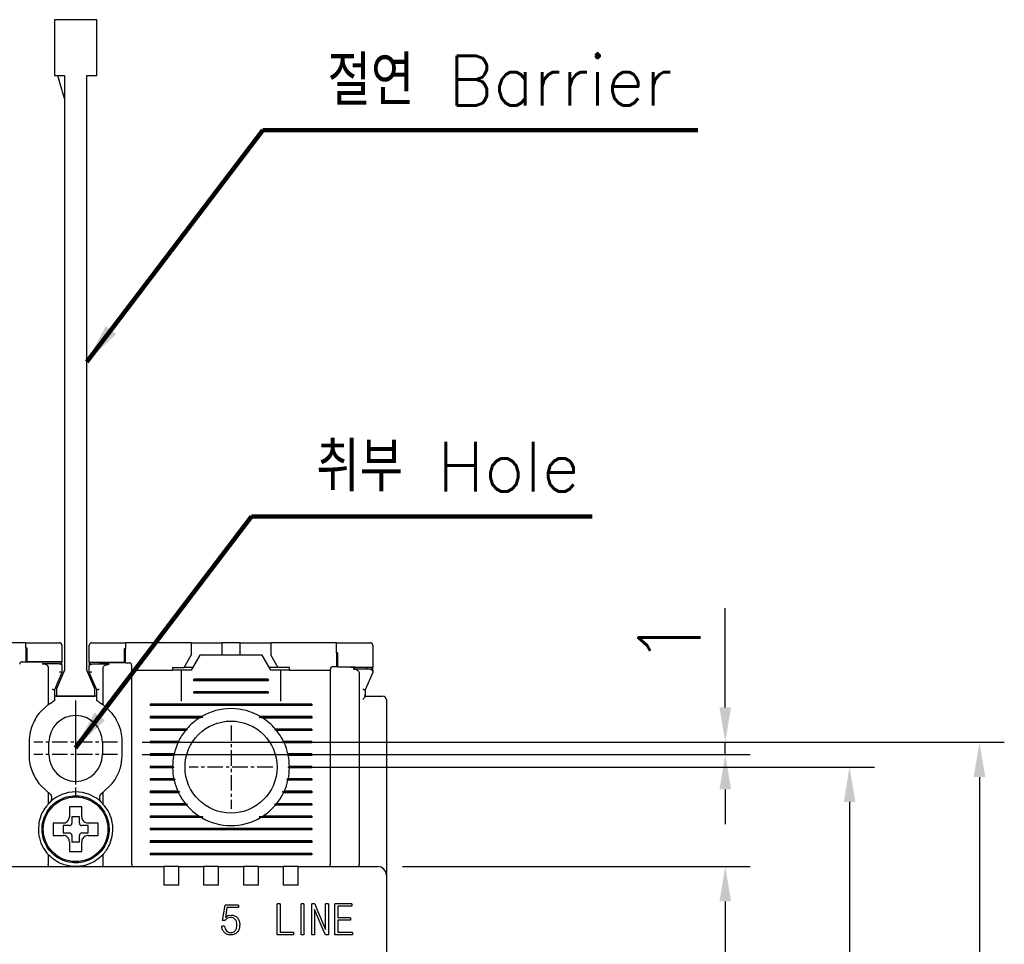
# Model space of a CAD drawing. Extents: x -26 to 1050, y -162 to 594.
# Tile 18 of 22: x 446 to 525, y 416 to 490. Entities that reach past the tile are written whole.
import ezdxf

# ---------------------------------------------------------------- set-up
doc = ezdxf.new("R2010")
doc.units = 0
doc.header["$MEASUREMENT"] = 0
doc.linetypes.add('CENTER', pattern=[2, 1.25, -0.25, 0.25, -0.25])
doc.layers.get('0').update_dxf_attribs({"linetype": 'CONTINUOUS'})
for name, color, linetype in [('cen', 1, 'CENTER'), ('di', 3, 'CONTINUOUS'), ('DIM', 3, 'CONTINUOUS')]:
    doc.layers.add(name, color=color, linetype=linetype)
doc.styles.add('KIM', font='ROMANS.shx', dxfattribs={"height": 5, "bigfont": 'GSG1.shx'})
doc.styles.get("Standard").update_dxf_attribs({"font": 'romans.shx', "height": 2, "bigfont": 'hgs.shx'})
doc.dimstyles.get("Standard").update_dxf_attribs({"dimscale": 0, "dimtxt": 2, "dimasz": 2, "dimexe": 0.5, "dimexo": 0.5, "dimgap": 1, "dimtad": 1, "dimdsep": 46, "dimtxsty": 'Standard', "dimcen": 0, "dimclrd": 3, "dimclre": 3, "dimclrt": 3, "dimadec": 0, "dimazin": 2, "dimtp": 0.1, "dimtm": 0.1, "dimtfac": 1, "dimtmove": 0, "dimatfit": 3, "dimfxl": 0, "dimtolj": 1, "dimarcsym": 0})
doc.dimstyles.new('STANDARD$0', dxfattribs={"dimtxt": 5, "dimasz": 5, "dimexe": 1, "dimexo": 2, "dimgap": 2, "dimtad": 1, "dimdec": 4, "dimzin": 12, "dimdsep": 46, "dimtxsty": 'KIM', "dimcen": -1, "dimdle": 0.1, "dimadec": 0, "dimazin": 0, "dimtfac": 1, "dimtdec": 4, "dimtmove": 0, "dimatfit": 3, "dimfxl": 0, "dimtolj": 1, "dimtzin": 0, "dimarcsym": 0})

# ---------------------------------------------------------------- blocks, each defined once
blk = doc.blocks.new('*D74')
at = {"layer": 'di'}
for p, q in [((467.931, 430.284), (514.417, 430.284)), ((512.417, 427.484), (512.417, 353.084)), ((467.931, 350.284), (514.417, 350.284))]:
    blk.add_line(p, q, dxfattribs=at)
for points in [[(511.951, 427.484), (512.884, 427.484), (512.417, 430.284)], [(511.951, 353.084), (512.884, 353.084), (512.417, 350.284)]]:
    blk.add_solid(points, dxfattribs=at)
at = {"layer": 'di', "insert": (509.417, 390.284), "char_height": 2, "attachment_point": 5, "rotation": 90}
blk.add_mtext('\\A1;80', dxfattribs=at)
blk = doc.blocks.new('*D75')
at = {"layer": 'di'}
for p, q in [((476.455, 422.284), (504.417, 422.284)), ((502.417, 419.484), (502.417, 361.084)), ((476.455, 358.284), (504.417, 358.284))]:
    blk.add_line(p, q, dxfattribs=at)
for points in [[(501.951, 419.484), (502.884, 419.484), (502.417, 422.284)], [(501.951, 361.084), (502.884, 361.084), (502.417, 358.284)]]:
    blk.add_solid(points, dxfattribs=at)
at = {"layer": 'di', "insert": (499.417, 390.284), "char_height": 2, "attachment_point": 5, "rotation": 90}
blk.add_mtext('\\A1;64', dxfattribs=at)
blk = doc.blocks.new('*D89')
at = {"layer": 'di'}
for p, q in [((455.51, 432.284), (524.866, 432.284)), ((522.866, 429.484), (522.866, 351.084)), ((455.431, 348.284), (524.866, 348.284))]:
    blk.add_line(p, q, dxfattribs=at)
for points in [[(522.399, 429.484), (523.333, 429.484), (522.866, 432.284)], [(522.399, 351.084), (523.333, 351.084), (522.866, 348.284)]]:
    blk.add_solid(points, dxfattribs=at)
at = {"layer": 'di', "insert": (519.866, 390.284), "char_height": 2, "attachment_point": 5, "rotation": 90}
blk.add_mtext('\\A1;84', dxfattribs=at)
blk = doc.blocks.new('12323')
for p, q in [((3740.699, 1408.125), (3738.499, 1408.125)), ((3738.499, 1408.125), (3738.499, 1404.725)), ((3742.999, 1408.125), (3738.499, 1408.125)), ((3742.999, 1407.325), (3742.999, 1408.125)), ((3792.299, 1407.975), (3790.799, 1407.325)), ((3792.899, 1407.975), (3792.299, 1407.975)), ((3792.899, 1404.875), (3792.899, 1407.975)), ((3790.799, 1407.325), (3742.999, 1407.325)), ((3742.999, 1405.525), (3790.799, 1405.525)), ((3742.999, 1405.525), (3790.799, 1405.525)), ((3742.999, 1404.725), (3742.999, 1405.525)), ((3744.846, 1405.525), (3743.655, 1405.176)), ((3790.799, 1405.525), (3792.299, 1404.875)), ((3738.499, 1404.725), (3740.699, 1404.725)), ((3738.499, 1404.725), (3742.999, 1404.725)), ((3743.655, 1405.176), (3742.999, 1404.984)), ((3792.299, 1404.875), (3792.899, 1404.875))]:
    blk.add_line(p, q)
blk = doc.blocks.new('*D94')
at = {"layer": 'DIM'}
for p, q in [((502.417, 435.084), (502.417, 443.075)), ((455.51, 432.284), (504.417, 432.284)), ((502.417, 431.284), (502.417, 432.284)), ((455.51, 431.284), (504.417, 431.284)), ((502.417, 428.484), (502.417, 425.684))]:
    blk.add_line(p, q, dxfattribs=at)
for points in [[(501.951, 435.084), (502.884, 435.084), (502.417, 432.284)], [(501.951, 428.484), (502.884, 428.484), (502.417, 431.284)]]:
    blk.add_solid(points, dxfattribs=at)
at = {"layer": 'DIM', "insert": (497.917, 440.479), "char_height": 5, "attachment_point": 5, "rotation": 90, "style": 'KIM'}
blk.add_mtext('\\A1;1', dxfattribs=at)

msp = doc.modelspace()

# ---------------------------------------------------------------- linework, layer by layer
for p, q in [((446.155, 440.284), (440.855, 440.284)), ((446.155, 439.857), (446.155, 440.284)), ((446.155, 439.857), (446.155, 438.757)), ((446.255, 438.756), (446.255, 439.856)), ((449.055, 440.084), (449.055, 438.735)), ((451.255, 438.714), (451.255, 440.084)), ((454.055, 439.783), (454.055, 438.683)), ((454.155, 440.284), (454.155, 439.781)), ((459.455, 440.284), (454.155, 440.284)), ((454.155, 438.681), (454.155, 439.781)), ((459.455, 440.284), (459.455, 439.284)), ((459.455, 440.284), (461.405, 440.284)), ((461.405, 440.284), (461.905, 440.284)), ((461.905, 440.284), (461.905, 439.284)), ((463.405, 440.284), (461.905, 440.284)), ((463.405, 439.284), (463.405, 440.284)), ((463.405, 440.284), (463.905, 440.284)), ((463.905, 440.284), (465.855, 440.284)), ((465.855, 440.284), (465.855, 439.284)), ((471.155, 440.284), (465.855, 440.284)), ((471.155, 439.46), (471.155, 440.284)), ((474.055, 440.084), (474.055, 438.284)), ((458.878, 438.284), (459.455, 439.284)), ((460.155, 439.284), (459.462, 438.084)), ((465.155, 439.284), (460.155, 439.284)), ((465.848, 438.084), (465.155, 439.284)), ((465.855, 439.284), (466.432, 438.284)), ((471.155, 439.46), (471.155, 438.361)), ((471.255, 438.358), (471.255, 439.458)), ((449.055, 438.735), (446.255, 438.756)), ((447.955, 438.272), (447.955, 435.321)), ((448.856, 438.588), (448.855, 438.588)), ((449.055, 438.587), (449.055, 438.735)), ((449.055, 438.456), (449.055, 437.885)), ((451.255, 438.714), (451.255, 438.563)), ((454.055, 438.683), (451.255, 438.714)), ((451.255, 437.885), (451.255, 438.432)), ((451.457, 438.564), (451.455, 438.564)), ((452.355, 438.226), (452.355, 435.321)), ((454.655, 438.084), (457.955, 438.084)), ((457.955, 438.284), (457.955, 438.084)), ((457.955, 438.284), (458.878, 438.284)), ((458.655, 438.084), (457.955, 438.084)), ((458.655, 438.084), (458.655, 435.584)), ((459.462, 438.084), (458.655, 438.084)), ((459.578, 438.284), (458.878, 438.284)), ((466.432, 438.284), (465.732, 438.284)), ((466.655, 438.084), (465.848, 438.084)), ((467.355, 438.284), (466.432, 438.284)), ((467.355, 438.084), (466.655, 438.084)), ((466.655, 435.584), (466.655, 438.084)), ((467.355, 438.084), (467.355, 438.284)), ((467.355, 438.084), (470.655, 438.084)), ((474.055, 438.284), (471.255, 438.358)), ((474.055, 438.14), (474.055, 438.284)), ((449.055, 437.884), (448.455, 436.484)), ((449.055, 437.885), (449.055, 437.884)), ((451.255, 437.884), (451.255, 437.885)), ((451.855, 436.484), (451.255, 437.884)), ((454.655, 437.596), (454.655, 422.484)), ((459.655, 437.226), (459.655, 437.342)), ((465.655, 437.342), (459.655, 437.342)), ((465.655, 437.284), (459.655, 437.284)), ((465.655, 437.342), (465.655, 437.226)), ((470.655, 422.484), (470.655, 437.285)), ((472.955, 437.846), (472.955, 422.47)), ((474.055, 437.884), (473.455, 436.484)), ((448.455, 436.485), (448.455, 435.627)), ((448.455, 436.484), (448.455, 436.485)), ((451.855, 435.627), (451.855, 436.485)), ((451.855, 436.485), (451.855, 436.484)), ((465.655, 437.226), (459.655, 437.226)), ((473.455, 436.485), (473.455, 436.117)), ((473.455, 436.484), (473.455, 436.485)), ((451.855, 435.984), (448.455, 435.984)), ((459.655, 436.226), (459.655, 436.342)), ((465.655, 436.342), (459.655, 436.342)), ((465.655, 436.284), (459.655, 436.284)), ((465.655, 436.226), (459.655, 436.226)), ((465.655, 436.342), (465.655, 436.226)), ((473.455, 435.97), (473.454, 435.97)), ((473.455, 436.117), (473.455, 435.97)), ((473.455, 435.984), (474.455, 435.984)), ((475.155, 435.684), (475.155, 422.412)), ((447.955, 435.321), (447.205, 434.599)), ((447.955, 435.321), (448.255, 435.517)), ((452.055, 435.517), (452.355, 435.321)), ((453.105, 434.599), (452.355, 435.321)), ((456.155, 435.342), (456.155, 435.226)), ((469.155, 435.342), (456.155, 435.342)), ((469.155, 435.284), (456.155, 435.284)), ((469.155, 435.226), (456.155, 435.226)), ((469.155, 435.342), (469.155, 435.226)), ((453.355, 434.239), (453.105, 434.599)), ((460.283, 434.342), (456.155, 434.342)), ((456.155, 434.342), (456.155, 434.226)), ((460.383, 434.284), (456.155, 434.284)), ((460.096, 434.226), (456.155, 434.226)), ((460.383, 434.284), (460.096, 434.226)), ((460.283, 434.342), (460.383, 434.284)), ((464.926, 434.284), (465.027, 434.342)), ((469.155, 434.284), (464.926, 434.284)), ((465.214, 434.226), (464.926, 434.284)), ((469.155, 434.342), (465.027, 434.342)), ((469.155, 434.226), (465.214, 434.226)), ((469.155, 434.342), (469.155, 434.226)), ((459.086, 433.342), (456.155, 433.342)), ((456.155, 433.342), (456.155, 433.226)), ((459.168, 433.284), (456.155, 433.284)), ((469.155, 433.284), (466.142, 433.284)), ((469.155, 433.342), (466.224, 433.342)), ((469.155, 433.342), (469.155, 433.226)), ((458.99, 433.226), (456.155, 433.226)), ((460.255, 433.084), (460.256, 433.101)), ((465.054, 433.101), (465.055, 433.084)), ((469.155, 433.226), (466.32, 433.226)), ((446.405, 432.284), (446.405, 431.284)), ((448.005, 431.284), (448.005, 432.284)), ((452.305, 432.284), (452.305, 431.284)), ((453.905, 431.284), (453.905, 432.284)), ((458.429, 432.342), (456.155, 432.342)), ((456.155, 432.342), (456.155, 432.226)), ((458.512, 432.284), (456.155, 432.284)), ((458.375, 432.226), (456.155, 432.226)), ((469.155, 432.284), (466.797, 432.284)), ((469.155, 432.342), (466.88, 432.342)), ((469.155, 432.226), (466.935, 432.226)), ((469.155, 432.342), (469.155, 432.226)), ((458.075, 431.342), (456.155, 431.342)), ((456.155, 431.342), (456.155, 431.226)), ((458.165, 431.284), (456.155, 431.284)), ((458.05, 431.226), (456.155, 431.226)), ((458.165, 431.284), (458.05, 431.226)), ((458.075, 431.342), (458.165, 431.284)), ((467.145, 431.284), (467.234, 431.342)), ((467.259, 431.226), (467.145, 431.284)), ((469.155, 431.284), (467.145, 431.284)), ((469.155, 431.342), (467.234, 431.342)), ((469.155, 431.226), (467.259, 431.226)), ((469.155, 431.342), (469.155, 431.226)), ((457.955, 430.342), (456.155, 430.342)), ((456.155, 430.342), (456.155, 430.226)), ((458.055, 430.284), (456.155, 430.284)), ((457.955, 430.226), (456.155, 430.226)), ((457.955, 430.342), (458.055, 430.284)), ((458.055, 430.284), (457.955, 430.226)), ((467.255, 430.284), (467.355, 430.342)), ((467.355, 430.226), (467.255, 430.284)), ((469.155, 430.284), (467.255, 430.284)), ((469.155, 430.342), (467.355, 430.342)), ((469.155, 430.226), (467.355, 430.226)), ((469.155, 430.342), (469.155, 430.226)), ((446.955, 429.329), (447.205, 428.969)), ((458.05, 429.342), (456.155, 429.342)), ((456.155, 429.342), (456.155, 429.226)), ((458.05, 429.342), (458.165, 429.284)), ((467.145, 429.284), (467.259, 429.342)), ((469.155, 429.342), (467.259, 429.342)), ((469.155, 429.342), (469.155, 429.226)), ((447.205, 428.969), (447.955, 428.247)), ((452.355, 428.247), (453.105, 428.969)), ((458.165, 429.284), (456.155, 429.284)), ((458.075, 429.226), (456.155, 429.226)), ((458.165, 429.284), (458.075, 429.226)), ((469.155, 429.284), (467.145, 429.284)), ((467.234, 429.226), (467.145, 429.284)), ((469.155, 429.226), (467.234, 429.226)), ((447.955, 428.247), (447.955, 427.324)), ((448.008, 428.21), (447.955, 428.247)), ((452.355, 428.247), (452.302, 428.21)), ((452.355, 428.247), (452.355, 427.324)), ((458.375, 428.342), (456.155, 428.342)), ((456.155, 428.342), (456.155, 428.226)), ((458.512, 428.284), (456.155, 428.284)), ((458.429, 428.226), (456.155, 428.226)), ((469.155, 428.284), (466.797, 428.284)), ((469.155, 428.226), (466.88, 428.226)), ((469.155, 428.342), (466.935, 428.342)), ((469.155, 428.342), (469.155, 428.226)), ((447.955, 427.324), (448.069, 427.44)), ((452.241, 427.44), (452.355, 427.324)), ((458.99, 427.342), (456.155, 427.342)), ((456.155, 427.342), (456.155, 427.226)), ((459.168, 427.284), (456.155, 427.284)), ((459.086, 427.226), (456.155, 427.226)), ((460.255, 427.468), (460.255, 427.484)), ((465.055, 427.484), (465.055, 427.468)), ((469.155, 427.284), (466.142, 427.284)), ((469.155, 427.226), (466.224, 427.226)), ((469.155, 427.342), (466.32, 427.342)), ((469.155, 427.342), (469.155, 427.226)), ((450.455, 426.284), (449.855, 426.284)), ((449.855, 426.284), (449.855, 425.784)), ((450.455, 425.784), (450.455, 426.284)), ((460.096, 426.342), (456.155, 426.342)), ((456.155, 426.342), (456.155, 426.226)), ((460.383, 426.284), (456.155, 426.284)), ((460.283, 426.226), (456.155, 426.226)), ((460.096, 426.342), (460.383, 426.284)), ((460.383, 426.284), (460.283, 426.226)), ((464.926, 426.284), (465.214, 426.342)), ((465.027, 426.226), (464.926, 426.284)), ((469.155, 426.284), (464.926, 426.284)), ((469.155, 426.226), (465.027, 426.226)), ((469.155, 426.342), (465.214, 426.342)), ((469.155, 426.342), (469.155, 426.226)), ((448.585, 425.784), (448.355, 425.784)), ((449.655, 425.584), (449.155, 425.584)), ((449.155, 425.584), (449.155, 424.984)), ((451.155, 425.584), (450.655, 425.584)), ((451.155, 424.984), (451.155, 425.584)), ((449.155, 424.984), (449.655, 424.984)), ((449.855, 424.784), (449.855, 424.284)), ((450.455, 424.284), (450.455, 424.784)), ((450.655, 424.984), (451.155, 424.984)), ((452.755, 425.318), (452.855, 425.318)), ((452.855, 425.25), (452.755, 425.25)), ((452.855, 425.318), (452.855, 425.25)), ((456.155, 425.342), (456.155, 425.226)), ((469.155, 425.342), (456.155, 425.342)), ((469.155, 425.284), (456.155, 425.284)), ((469.155, 425.226), (456.155, 425.226)), ((469.155, 425.342), (469.155, 425.226)), ((449.855, 424.284), (450.455, 424.284)), ((456.155, 424.342), (456.155, 424.226)), ((469.155, 424.342), (456.155, 424.342)), ((469.155, 424.284), (456.155, 424.284)), ((469.155, 424.226), (456.155, 424.226)), ((469.155, 424.342), (469.155, 424.226)), ((447.955, 423.244), (447.955, 422.47)), ((449.655, 423.714), (449.655, 423.484)), ((452.355, 423.244), (452.355, 422.47)), ((456.155, 423.342), (456.155, 423.226)), ((469.155, 423.342), (456.155, 423.342)), ((469.155, 423.284), (456.155, 423.284)), ((469.155, 423.226), (456.155, 423.226)), ((469.155, 423.342), (469.155, 423.226)), ((443.055, 422.284), (457.255, 422.284)), ((447.955, 422.47), (447.955, 422.468)), ((452.355, 422.468), (452.355, 422.47)), ((457.255, 422.284), (457.255, 421.592)), ((458.455, 422.284), (457.255, 422.284)), ((458.455, 422.284), (460.455, 422.284)), ((458.455, 421.592), (458.455, 422.284)), ((460.455, 422.284), (460.455, 421.592)), ((461.655, 422.284), (460.455, 422.284)), ((461.655, 422.284), (463.655, 422.284)), ((461.655, 421.592), (461.655, 422.284)), ((463.655, 422.284), (463.655, 421.592)), ((464.855, 422.284), (463.655, 422.284)), ((464.855, 422.284), (466.855, 422.284)), ((464.855, 421.592), (464.855, 422.284)), ((466.855, 422.284), (466.855, 421.592)), ((468.055, 422.284), (466.855, 422.284)), ((468.055, 422.284), (474.455, 422.284)), ((468.055, 421.592), (468.055, 422.284)), ((472.955, 422.47), (472.955, 422.468)), ((475.155, 422.412), (475.155, 421.584)), ((457.255, 421.592), (457.255, 420.784)), ((458.455, 420.784), (458.455, 421.592)), ((460.455, 421.592), (460.455, 420.784)), ((461.655, 420.784), (461.655, 421.592)), ((463.655, 421.592), (463.655, 420.784)), ((464.855, 420.784), (464.855, 421.592)), ((466.855, 421.592), (466.855, 420.784)), ((468.055, 420.784), (468.055, 421.592)), ((475.155, 421.584), (475.155, 358.984)), ((458.455, 420.784), (457.255, 420.784)), ((461.655, 420.784), (460.455, 420.784)), ((464.855, 420.784), (463.655, 420.784)), ((468.055, 420.784), (466.855, 420.784)), ((461.979, 417.954), (462.172, 419.188)), ((463.248, 419.188), (462.172, 419.188)), ((463.248, 419.188), (463.248, 418.996)), ((466.379, 416.784), (466.379, 419.284)), ((466.604, 419.284), (466.379, 419.284)), ((466.604, 419.284), (466.604, 416.976)), ((468.292, 416.784), (468.292, 419.284)), ((468.516, 419.284), (468.292, 419.284)), ((468.516, 419.284), (468.516, 416.784)), ((469.147, 416.784), (469.147, 419.284)), ((469.392, 419.284), (469.147, 419.284)), ((469.392, 419.284), (469.564, 418.867)), ((470.269, 417.233), (470.269, 419.284)), ((470.493, 419.284), (470.269, 419.284)), ((470.493, 419.284), (470.493, 416.784)), ((472.379, 419.284), (471.015, 419.284)), ((471.015, 416.784), (471.015, 419.284)), ((472.379, 419.092), (471.24, 419.092)), ((471.24, 419.092), (471.24, 418.162)), ((472.379, 419.284), (472.379, 419.092)), ((462.332, 418.996), (462.217, 418.228)), ((462.217, 418.228), (462.416, 418.346)), ((463.248, 418.996), (462.332, 418.996)), ((462.416, 418.346), (462.656, 418.387)), ((470.077, 417.202), (469.372, 418.835)), ((469.372, 418.835), (469.372, 416.784)), ((469.564, 418.867), (470.269, 417.233)), ((462.14, 417.483), (461.915, 417.483)), ((462.172, 417.954), (461.979, 417.954)), ((462.621, 418.194), (462.367, 418.134)), ((472.257, 418.162), (471.24, 418.162)), ((472.257, 417.97), (471.24, 417.97)), ((471.24, 417.97), (471.24, 416.976)), ((472.257, 418.162), (472.257, 417.97)), ((467.695, 416.784), (466.379, 416.784)), ((467.695, 416.976), (466.604, 416.976)), ((467.695, 416.976), (467.695, 416.784)), ((468.516, 416.784), (468.292, 416.784)), ((469.372, 416.784), (469.147, 416.784)), ((470.265, 416.784), (470.077, 417.202)), ((470.493, 416.784), (470.265, 416.784)), ((472.422, 416.784), (471.015, 416.784)), ((472.422, 416.976), (471.24, 416.976)), ((472.422, 416.976), (472.422, 416.784))]:
    msp.add_line(p, q)
at = {"flags": 128}
for points in [[(446.255, 439.856), (446.242, 439.856), (446.23, 439.856), (446.217, 439.856), (446.205, 439.856), (446.192, 439.857), (446.18, 439.857), (446.167, 439.857), (446.155, 439.857)], [(454.155, 439.781), (454.142, 439.781), (454.13, 439.782), (454.117, 439.782), (454.105, 439.782), (454.092, 439.782), (454.08, 439.782), (454.067, 439.782), (454.055, 439.783)], [(471.255, 439.458), (471.242, 439.458), (471.23, 439.458), (471.217, 439.459), (471.205, 439.459), (471.192, 439.459), (471.18, 439.46), (471.167, 439.46), (471.155, 439.46)], [(459.086, 433.342), (459.128, 433.312), (459.168, 433.284)], [(466.142, 433.284), (466.182, 433.312), (466.224, 433.342)], [(458.429, 432.342), (458.495, 432.296), (458.512, 432.284)], [(466.88, 428.226), (466.815, 428.272), (466.797, 428.284)], [(459.168, 427.284), (459.128, 427.256), (459.086, 427.226)], [(466.224, 427.226), (466.182, 427.256), (466.142, 427.284)]]:
    msp.add_lwpolyline(points, dxfattribs=at)
for centre, radius in [((462.655, 430.284), 3.7), ((450.155, 425.284), 2.6)]:
    msp.add_circle(centre, radius)
for centre, radius, start, end in [((445.855, 438.559), 0.2, 89.64542, 180), ((448.855, 438.537), 0.2, 360, 89.51569), ((451.455, 438.512), 0.2, 89.40325, 180), ((454.455, 438.478), 0.2, 0, 89.27352), ((470.855, 438.168), 0.2, 88.56422, 180), ((473.855, 438.089), 0.2, 0, 88.43445), ((474.855, 435.684), 0.3, 0, 90), ((462.655, 430.284), 4.7, 59.69459, 120.30541), ((450.155, 432.284), 2.15, 0, 180), ((462.655, 430.284), 4.7, 122.98851, 139.41451), ((462.655, 430.284), 4.7, 40.58549, 57.01149), ((462.655, 430.284), 4.7, 141.24336, 154.03539), ((462.655, 430.284), 4.7, 25.96461, 38.75664), ((462.655, 430.284), 4.7, 155.59098, 166.99418), ((462.655, 430.284), 4.7, 13.00582, 24.40902), ((450.155, 431.284), 2.15, 180, 0), ((462.655, 430.284), 4.7, 168.43486, 179.29616), ((462.655, 430.284), 4.7, 0.70384, 11.56514), ((462.655, 430.284), 4.7, 180.70384, 191.56514), ((462.655, 430.284), 4.7, 348.43486, 359.29616), ((462.655, 430.284), 4.7, 193.00582, 204.40902), ((462.655, 430.284), 4.7, 335.59098, 346.99418), ((450.155, 425.284), 3, 45.95137, 134.04863), ((462.655, 430.284), 4.7, 205.96461, 218.75664), ((462.655, 430.284), 4.7, 321.24336, 334.03539), ((462.655, 430.284), 4.7, 220.58549, 237.01149), ((462.655, 430.284), 4.7, 302.98851, 319.41451), ((462.655, 430.284), 4.7, 239.69459, 300.30541), ((449.655, 425.784), 0.2, 270, 0), ((450.655, 425.784), 0.2, 180, 270), ((449.655, 424.784), 0.2, 0, 90), ((450.655, 424.784), 0.2, 90, 180), ((454.855, 422.484), 0.2, 180, 270), ((470.455, 422.484), 0.2, 270, 0), ((474.455, 421.584), 0.7, 0, 90)]:
    msp.add_arc(centre, radius, start, end)
for points, knots in [([(446.155, 440.284), (446.882, 440.284), (447.782, 440.284), (448.682, 440.284), (448.855, 440.284)], [0, 0, 0, 0, 0.808021, 1, 1, 1, 1]), ([(449.055, 440.084), (449.048, 440.131), (449.039, 440.187), (448.974, 440.247), (448.938, 440.268), (448.898, 440.28), (448.871, 440.284), (448.857, 440.284), (448.855, 440.284)], [0, 0, 0, 0, 0.586421, 0.714837, 0.843964, 0.916288, 0.989304, 1, 1, 1, 1]), ([(451.455, 440.284), (451.444, 440.283), (451.419, 440.282), (451.378, 440.27), (451.327, 440.242), (451.269, 440.179), (451.26, 440.122), (451.255, 440.084)], [0, 0, 0, 0, 0.062689, 0.141438, 0.269748, 0.524734, 1, 1, 1, 1]), ([(451.455, 440.284), (452.116, 440.284), (453.016, 440.284), (453.916, 440.284), (454.155, 440.284)], [0, 0, 0, 0, 0.734224, 1, 1, 1, 1]), ([(471.155, 440.284), (471.872, 440.284), (472.772, 440.284), (473.672, 440.284), (473.855, 440.284)], [0, 0, 0, 0, 0.796383, 1, 1, 1, 1]), ([(474.055, 440.084), (474.048, 440.13), (474.04, 440.186), (473.975, 440.246), (473.94, 440.267), (473.901, 440.28), (473.874, 440.284), (473.858, 440.284), (473.855, 440.284)], [0, 0, 0, 0, 0.58431, 0.710576, 0.837529, 0.909445, 0.982025, 1, 1, 1, 1]), ([(445.856, 438.759), (446.028, 438.758), (447.028, 438.751), (448.029, 438.743), (448.857, 438.737)], [0, 0, 0, 0, 0.172174, 1, 1, 1, 1]), ([(448.855, 438.588), (448.555, 438.591), (448.091, 438.595), (447.627, 438.598), (447.464, 438.599)], [0, 0, 0, 0, 0.646884, 1, 1, 1, 1]), ([(447.464, 438.599), (447.549, 438.592), (447.679, 438.581), (447.828, 438.504), (447.908, 438.427), (447.949, 438.347), (447.953, 438.295), (447.955, 438.272)], [0, 0, 0, 0, 0.389032, 0.594969, 0.761033, 0.893918, 1, 1, 1, 1]), ([(448.856, 438.588), (448.877, 438.587), (448.918, 438.584), (448.973, 438.566), (449.018, 438.538), (449.048, 438.501), (449.055, 438.472), (449.055, 438.457), (449.055, 438.456)], [0, 0, 0, 0, 0.184812, 0.369329, 0.561684, 0.774222, 0.990891, 1, 1, 1, 1]), ([(451.255, 438.432), (451.255, 438.432), (451.255, 438.448), (451.263, 438.477), (451.293, 438.514), (451.338, 438.542), (451.393, 438.56), (451.434, 438.562), (451.455, 438.564)], [0, 0, 0, 0, 0.009072, 0.230311, 0.441413, 0.632595, 0.816154, 1, 1, 1, 1]), ([(451.457, 438.712), (452.284, 438.703), (453.285, 438.692), (454.285, 438.68), (454.457, 438.678)], [0, 0, 0, 0, 0.827381, 1, 1, 1, 1]), ([(452.854, 438.548), (452.688, 438.55), (452.222, 438.555), (451.756, 438.56), (451.457, 438.564)], [0, 0, 0, 0, 0.357126, 1, 1, 1, 1]), ([(452.355, 438.226), (452.359, 438.258), (452.366, 438.323), (452.428, 438.411), (452.536, 438.491), (452.686, 438.541), (452.801, 438.546), (452.854, 438.548)], [0, 0, 0, 0, 0.146941, 0.293551, 0.479409, 0.75724, 1, 1, 1, 1]), ([(454.655, 438.478), (454.655, 438.476), (454.655, 438.472), (454.655, 438.399), (454.655, 438.204), (454.655, 437.927), (454.655, 437.706), (454.655, 437.596)], [0, 0, 0, 0, 0.070956, 0.303199, 0.535461, 0.76773, 1, 1, 1, 1]), ([(470.655, 437.285), (470.655, 437.32), (470.655, 437.464), (470.655, 437.709), (470.655, 437.962), (470.655, 438.135), (470.655, 438.157), (470.655, 438.168)], [0, 0, 0, 0, 0.0717038, 0.3038527, 0.5359293, 0.7679639, 1, 1, 1, 1]), ([(470.86, 438.368), (471.032, 438.364), (472.032, 438.339), (473.032, 438.312), (473.86, 438.289)], [0, 0, 0, 0, 0.171722, 1, 1, 1, 1]), ([(472.471, 438.177), (472.556, 438.168), (472.686, 438.155), (472.834, 438.074), (472.911, 437.996), (472.95, 437.917), (472.953, 437.867), (472.955, 437.846)], [0, 0, 0, 0, 0.392749, 0.600225, 0.767411, 0.901701, 1, 1, 1, 1]), ([(473.859, 438.14), (473.558, 438.148), (473.095, 438.161), (472.633, 438.173), (472.471, 438.177)], [0, 0, 0, 0, 0.6516242, 1, 1, 1, 1]), ([(473.929, 438.123), (473.912, 438.13), (473.889, 438.139), (473.865, 438.14), (473.859, 438.14)], [0, 0, 0, 0, 0.777413, 1, 1, 1, 1]), ([(473.929, 438.123), (473.941, 438.116), (473.972, 438.1), (474.015, 438.063), (474.048, 438.014), (474.053, 437.976), (474.055, 437.958)], [0, 0, 0, 0, 0.167985, 0.443984, 0.72178, 1, 1, 1, 1]), ([(474.055, 438.089), (474.055, 438.08), (474.055, 438.065), (474.055, 437.985), (474.055, 437.958)], [0, 0, 0, 0, 0.648733, 1, 1, 1, 1]), ([(448.855, 437.949), (448.856, 437.949), (448.872, 437.945), (448.911, 437.937), (448.966, 437.923), (449.015, 437.908), (449.048, 437.894), (449.053, 437.888), (449.055, 437.885)], [0, 0, 0, 0, 0.014306, 0.155256, 0.3703964, 0.5814904, 0.7907125, 1, 1, 1, 1]), ([(451.255, 437.885), (451.257, 437.888), (451.261, 437.894), (451.295, 437.908), (451.344, 437.923), (451.399, 437.937), (451.437, 437.945), (451.453, 437.949), (451.455, 437.949)], [0, 0, 0, 0, 0.209288, 0.41851, 0.629604, 0.844744, 0.985694, 1, 1, 1, 1]), ([(474.055, 437.958), (474.055, 437.945), (474.055, 437.919), (474.055, 437.893), (474.055, 437.885), (474.055, 437.884), (474.055, 437.884)], [0, 0, 0, 0, 0.356715, 0.717462, 0.93168, 1, 1, 1, 1]), ([(448.255, 436.548), (448.256, 436.548), (448.272, 436.545), (448.311, 436.536), (448.366, 436.522), (448.415, 436.507), (448.448, 436.494), (448.453, 436.488), (448.455, 436.485)], [0, 0, 0, 0, 0.014303, 0.155266, 0.370407, 0.581498, 0.790716, 1, 1, 1, 1]), ([(451.855, 436.485), (451.857, 436.488), (451.861, 436.494), (451.895, 436.507), (451.944, 436.522), (451.999, 436.536), (452.037, 436.545), (452.053, 436.548), (452.055, 436.548)], [0, 0, 0, 0, 0.2092835, 0.4185016, 0.6295928, 0.8447335, 0.9856967, 1, 1, 1, 1]), ([(473.255, 436.548), (473.256, 436.548), (473.272, 436.545), (473.311, 436.536), (473.366, 436.522), (473.415, 436.507), (473.448, 436.494), (473.453, 436.488), (473.455, 436.485)], [0, 0, 0, 0, 0.014303, 0.155266, 0.370407, 0.581498, 0.790716, 1, 1, 1, 1]), ([(473.255, 435.718), (473.256, 435.719), (473.287, 435.757), (473.344, 435.825), (473.409, 435.903), (473.444, 435.949), (473.451, 435.965), (473.454, 435.97)], [0, 0, 0, 0, 0.008619, 0.366636, 0.667244, 0.8834, 1, 1, 1, 1]), ([(473.454, 435.97), (473.454, 436.018), (473.455, 436.068), (473.455, 436.116), (473.455, 436.117)], [0, 0, 0, 0, 0.973007, 1, 1, 1, 1]), ([(474.455, 435.984), (474.5, 435.984), (474.589, 435.984), (474.709, 435.984), (474.799, 435.984), (474.848, 435.984), (474.853, 435.984), (474.855, 435.984)], [0, 0, 0, 0, 0.212955, 0.425889, 0.639443, 0.854314, 1, 1, 1, 1]), ([(448.455, 435.627), (448.453, 435.626), (448.449, 435.623), (448.418, 435.608), (448.372, 435.584), (448.315, 435.552), (448.274, 435.528), (448.255, 435.517)], [0, 0, 0, 0, 0.188954, 0.377385, 0.579407, 0.805366, 1, 1, 1, 1]), ([(452.055, 435.517), (452.025, 435.534), (451.97, 435.566), (451.904, 435.601), (451.862, 435.623), (451.857, 435.625), (451.855, 435.627)], [0, 0, 0, 0, 0.297961, 0.559955, 0.798942, 1, 1, 1, 1]), ([(446.955, 434.239), (446.773, 433.877), (446.461, 433.258), (446.421, 432.57), (446.405, 432.284)], [0, 0, 0, 0, 0.585065, 1, 1, 1, 1]), ([(447.205, 434.599), (447.13, 434.498), (447.044, 434.383), (446.965, 434.255), (446.955, 434.239)], [0, 0, 0, 0, 0.873396, 1, 1, 1, 1]), ([(453.905, 432.284), (453.905, 432.291), (453.904, 432.507), (453.864, 432.938), (453.697, 433.599), (453.475, 434.014), (453.355, 434.239)], [0, 0, 0, 0, 0.010804, 0.31547, 0.628954, 1, 1, 1, 1]), ([(459.168, 433.284), (459.15, 433.278), (459.09, 433.259), (459.031, 433.24), (458.99, 433.226)], [0, 0, 0, 0, 0.296332, 1, 1, 1, 1]), ([(466.32, 433.226), (466.278, 433.24), (466.219, 433.259), (466.16, 433.278), (466.142, 433.284)], [0, 0, 0, 0, 0.7036676, 1, 1, 1, 1]), ([(458.512, 432.284), (458.509, 432.283), (458.463, 432.263), (458.417, 432.244), (458.375, 432.226)], [0, 0, 0, 0, 0.076336, 1, 1, 1, 1]), ([(466.797, 432.284), (466.803, 432.288), (466.831, 432.307), (466.858, 432.326), (466.88, 432.342)], [0, 0, 0, 0, 0.205241, 1, 1, 1, 1]), ([(466.935, 432.226), (466.893, 432.244), (466.847, 432.263), (466.801, 432.283), (466.797, 432.284)], [0, 0, 0, 0, 0.923664, 1, 1, 1, 1]), ([(446.405, 431.284), (446.409, 431.145), (446.421, 430.796), (446.536, 430.242), (446.727, 429.727), (446.894, 429.435), (446.955, 429.329)], [0, 0, 0, 0, 0.203769, 0.508656, 0.822416, 1, 1, 1, 1]), ([(453.355, 429.329), (453.508, 429.622), (453.828, 430.235), (453.878, 430.924), (453.905, 431.284)], [0, 0, 0, 0, 0.477673, 1, 1, 1, 1]), ([(453.105, 428.969), (453.173, 429.06), (453.261, 429.177), (453.338, 429.302), (453.355, 429.329)], [0, 0, 0, 0, 0.784311, 1, 1, 1, 1]), ([(452.855, 425.318), (452.834, 425.552), (452.793, 426.024), (452.501, 426.679), (452.062, 427.239), (451.491, 427.667), (450.829, 427.931), (450.12, 428.015), (449.415, 427.913), (448.759, 427.632), (448.2, 427.191), (447.772, 426.62), (447.508, 425.958), (447.424, 425.25), (447.526, 424.544), (447.807, 423.889), (448.248, 423.329), (448.819, 422.902), (449.481, 422.637), (450.189, 422.553), (450.895, 422.655), (451.55, 422.936), (452.111, 423.378), (452.535, 423.948), (452.81, 424.611), (452.84, 425.084), (452.855, 425.318)], [0, 0, 0, 0, 0.041425, 0.083575, 0.125, 0.166425, 0.208575, 0.25, 0.291425, 0.333575, 0.375, 0.416425, 0.458575, 0.5, 0.541425, 0.583575, 0.625, 0.666425, 0.708575, 0.75, 0.791425, 0.833575, 0.875, 0.916425, 0.958575, 1, 1, 1, 1]), ([(448.008, 428.21), (448.036, 428.187), (448.107, 428.13), (448.188, 428.003), (448.23, 427.837), (448.213, 427.666), (448.152, 427.53), (448.091, 427.465), (448.069, 427.44)], [0, 0, 0, 0, 0.1211815, 0.3120493, 0.5035284, 0.6956182, 0.8878237, 1, 1, 1, 1]), ([(452.241, 427.44), (452.234, 427.447), (452.188, 427.493), (452.121, 427.597), (452.08, 427.762), (452.097, 427.933), (452.169, 428.089), (452.251, 428.174), (452.3, 428.208), (452.302, 428.21)], [0, 0, 0, 0, 0.030924, 0.221865, 0.413398, 0.605556, 0.797871, 0.989794, 1, 1, 1, 1]), ([(458.375, 428.342), (458.417, 428.324), (458.463, 428.305), (458.509, 428.286), (458.512, 428.284)], [0, 0, 0, 0, 0.922331, 1, 1, 1, 1]), ([(458.512, 428.284), (458.507, 428.28), (458.479, 428.261), (458.451, 428.242), (458.429, 428.226)], [0, 0, 0, 0, 0.206513, 1, 1, 1, 1]), ([(466.797, 428.284), (466.801, 428.286), (466.847, 428.305), (466.893, 428.324), (466.935, 428.342)], [0, 0, 0, 0, 0.077669, 1, 1, 1, 1]), ([(447.955, 427.324), (447.754, 427.07), (447.409, 426.635), (447.265, 426.066), (447.205, 425.829)], [0, 0, 0, 0, 0.583241, 1, 1, 1, 1]), ([(449.655, 427.084), (449.655, 427.041), (449.655, 426.965), (449.655, 426.887), (449.655, 426.854)], [0, 0, 0, 0, 0.571794, 1, 1, 1, 1]), ([(450.655, 426.854), (450.655, 426.887), (450.655, 426.965), (450.655, 427.041), (450.655, 427.084)], [0, 0, 0, 0, 0.428206, 1, 1, 1, 1]), ([(453.105, 425.829), (453.039, 426.083), (452.893, 426.651), (452.547, 427.084), (452.355, 427.324)], [0, 0, 0, 0, 0.445861, 1, 1, 1, 1]), ([(458.99, 427.342), (459.031, 427.328), (459.09, 427.309), (459.15, 427.29), (459.168, 427.284)], [0, 0, 0, 0, 0.702611, 1, 1, 1, 1]), ([(466.142, 427.284), (466.16, 427.29), (466.219, 427.309), (466.278, 427.328), (466.32, 427.342)], [0, 0, 0, 0, 0.297389, 1, 1, 1, 1]), ([(449.155, 425.784), (449.211, 425.79), (449.323, 425.801), (449.473, 425.887), (449.586, 426.013), (449.646, 426.154), (449.652, 426.247), (449.655, 426.284)], [0, 0, 0, 0, 0.214612, 0.429239, 0.643513, 0.857576, 1, 1, 1, 1]), ([(449.655, 426.854), (449.655, 426.688), (449.655, 426.499), (449.655, 426.309), (449.655, 426.284)], [0, 0, 0, 0, 0.871112, 1, 1, 1, 1]), ([(450.655, 426.284), (450.655, 426.309), (450.655, 426.499), (450.655, 426.688), (450.655, 426.854)], [0, 0, 0, 0, 0.128888, 1, 1, 1, 1]), ([(450.655, 426.284), (450.66, 426.228), (450.671, 426.116), (450.758, 425.966), (450.884, 425.853), (451.025, 425.793), (451.118, 425.787), (451.155, 425.784)], [0, 0, 0, 0, 0.214612, 0.429239, 0.643513, 0.857576, 1, 1, 1, 1]), ([(447.205, 425.829), (447.173, 425.535), (447.133, 425.171), (447.193, 424.808), (447.205, 424.739)], [0, 0, 0, 0, 0.807198, 1, 1, 1, 1]), ([(449.155, 425.784), (449.13, 425.784), (448.94, 425.784), (448.75, 425.784), (448.585, 425.784)], [0, 0, 0, 0, 0.128888, 1, 1, 1, 1]), ([(451.725, 425.784), (451.559, 425.784), (451.369, 425.784), (451.179, 425.784), (451.155, 425.784)], [0, 0, 0, 0, 0.871112, 1, 1, 1, 1]), ([(451.955, 425.784), (451.912, 425.784), (451.836, 425.784), (451.758, 425.784), (451.725, 425.784)], [0, 0, 0, 0, 0.571794, 1, 1, 1, 1]), ([(453.105, 424.739), (453.136, 425.027), (453.177, 425.396), (453.118, 425.753), (453.105, 425.829)], [0, 0, 0, 0, 0.78462, 1, 1, 1, 1]), ([(447.205, 424.739), (447.215, 424.689), (447.282, 424.356), (447.495, 423.809), (447.813, 423.418), (447.955, 423.244)], [0, 0, 0, 0, 0.0873637, 0.5935717, 1, 1, 1, 1]), ([(448.355, 424.784), (448.409, 424.784), (448.485, 424.784), (448.562, 424.784), (448.585, 424.784)], [0, 0, 0, 0, 0.70684, 1, 1, 1, 1]), ([(448.585, 424.784), (448.75, 424.784), (448.94, 424.784), (449.13, 424.784), (449.155, 424.784)], [0, 0, 0, 0, 0.871112, 1, 1, 1, 1]), ([(449.655, 424.284), (449.649, 424.34), (449.638, 424.453), (449.552, 424.602), (449.426, 424.715), (449.285, 424.775), (449.192, 424.782), (449.155, 424.784)], [0, 0, 0, 0, 0.214612, 0.429239, 0.643513, 0.857576, 1, 1, 1, 1]), ([(451.155, 424.784), (451.099, 424.779), (450.986, 424.768), (450.837, 424.681), (450.724, 424.555), (450.664, 424.414), (450.657, 424.321), (450.655, 424.284)], [0, 0, 0, 0, 0.2146123, 0.4292387, 0.6435135, 0.8575757, 1, 1, 1, 1]), ([(451.155, 424.784), (451.179, 424.784), (451.369, 424.784), (451.559, 424.784), (451.725, 424.784)], [0, 0, 0, 0, 0.128888, 1, 1, 1, 1]), ([(451.725, 424.784), (451.758, 424.784), (451.836, 424.784), (451.912, 424.784), (451.955, 424.784)], [0, 0, 0, 0, 0.428206, 1, 1, 1, 1]), ([(452.355, 423.244), (452.543, 423.48), (452.892, 423.917), (453.038, 424.479), (453.105, 424.739)], [0, 0, 0, 0, 0.538099, 1, 1, 1, 1]), ([(449.655, 424.284), (449.655, 424.26), (449.655, 424.07), (449.655, 423.88), (449.655, 423.714)], [0, 0, 0, 0, 0.128888, 1, 1, 1, 1]), ([(450.655, 423.714), (450.655, 423.88), (450.655, 424.07), (450.655, 424.26), (450.655, 424.284)], [0, 0, 0, 0, 0.871112, 1, 1, 1, 1]), ([(449.121, 422.468), (448.962, 422.534), (448.525, 422.717), (448.177, 423.039), (447.955, 423.244)], [0, 0, 0, 0, 0.364329, 1, 1, 1, 1]), ([(450.655, 423.484), (450.655, 423.538), (450.655, 423.614), (450.655, 423.691), (450.655, 423.714)], [0, 0, 0, 0, 0.70684, 1, 1, 1, 1]), ([(452.355, 423.244), (452.104, 423.016), (451.751, 422.696), (451.314, 422.519), (451.189, 422.468)], [0, 0, 0, 0, 0.713944, 1, 1, 1, 1]), ([(448.008, 422.284), (448.008, 422.284), (448.005, 422.284), (447.996, 422.287), (447.982, 422.305), (447.968, 422.347), (447.958, 422.403), (447.956, 422.446), (447.955, 422.468)], [0, 0, 0, 0, 0.013213, 0.11534, 0.344004, 0.565228, 0.782542, 1, 1, 1, 1]), ([(450.155, 422.284), (449.967, 422.293), (449.614, 422.31), (449.278, 422.417), (449.121, 422.468)], [0, 0, 0, 0, 0.532004, 1, 1, 1, 1]), ([(451.189, 422.468), (450.995, 422.408), (450.657, 422.303), (450.305, 422.29), (450.155, 422.284)], [0, 0, 0, 0, 0.575576, 1, 1, 1, 1]), ([(452.355, 422.468), (452.354, 422.446), (452.352, 422.403), (452.342, 422.347), (452.328, 422.305), (452.314, 422.287), (452.305, 422.284), (452.302, 422.284), (452.301, 422.284)], [0, 0, 0, 0, 0.217458, 0.434772, 0.655996, 0.88466, 0.986787, 1, 1, 1, 1]), ([(473.008, 422.284), (473.008, 422.284), (473.005, 422.284), (472.996, 422.287), (472.982, 422.305), (472.968, 422.347), (472.958, 422.403), (472.956, 422.446), (472.955, 422.468)], [0, 0, 0, 0, 0.013213, 0.11534, 0.344004, 0.565228, 0.782542, 1, 1, 1, 1]), ([(462.656, 418.387), (462.752, 418.379), (462.897, 418.366), (463.067, 418.272), (463.135, 418.205), (463.169, 418.171)], [0, 0, 0, 0, 0.499689, 0.749208, 1, 1, 1, 1]), ([(462.127, 416.979), (462.067, 417.053), (461.946, 417.199), (461.925, 417.388), (461.915, 417.483)], [0, 0, 0, 0, 0.499277, 1, 1, 1, 1]), ([(462.14, 417.483), (462.146, 417.414), (462.16, 417.277), (462.246, 417.169), (462.289, 417.115)], [0, 0, 0, 0, 0.500579, 1, 1, 1, 1]), ([(462.367, 418.134), (462.329, 418.11), (462.252, 418.063), (462.198, 417.99), (462.172, 417.954)], [0, 0, 0, 0, 0.501195, 1, 1, 1, 1]), ([(462.999, 418.031), (462.975, 418.056), (462.925, 418.107), (462.8, 418.179), (462.693, 418.188), (462.621, 418.194)], [0, 0, 0, 0, 0.250607, 0.49999, 1, 1, 1, 1]), ([(463.133, 417.579), (463.129, 417.659), (463.122, 417.78), (463.07, 417.933), (463.023, 417.998), (462.999, 418.031)], [0, 0, 0, 0, 0.501016, 0.750433, 1, 1, 1, 1]), ([(463, 417.14), (463.042, 417.207), (463.125, 417.341), (463.13, 417.499), (463.133, 417.579)], [0, 0, 0, 0, 0.4970383, 1, 1, 1, 1]), ([(463.357, 417.589), (463.35, 417.483), (463.34, 417.324), (463.258, 417.126), (463.192, 417.044), (463.159, 417.003)], [0, 0, 0, 0, 0.500581, 0.749968, 1, 1, 1, 1]), ([(463.169, 418.171), (463.227, 418.084), (463.343, 417.907), (463.353, 417.695), (463.357, 417.589)], [0, 0, 0, 0, 0.4961539, 1, 1, 1, 1]), ([(462.623, 416.784), (462.53, 416.791), (462.345, 416.805), (462.2, 416.921), (462.127, 416.979)], [0, 0, 0, 0, 0.500709, 1, 1, 1, 1]), ([(462.289, 417.115), (462.341, 417.074), (462.443, 416.992), (462.574, 416.982), (462.64, 416.976)], [0, 0, 0, 0, 0.499848, 1, 1, 1, 1]), ([(463.159, 417.003), (463.123, 416.968), (463.051, 416.899), (462.872, 416.805), (462.723, 416.792), (462.623, 416.784)], [0, 0, 0, 0, 0.251162, 0.501242, 1, 1, 1, 1]), ([(462.64, 416.976), (462.709, 416.983), (462.812, 416.992), (462.932, 417.064), (462.977, 417.114), (463, 417.14)], [0, 0, 0, 0, 0.5004333, 0.7497271, 1, 1, 1, 1])]:
    msp.add_open_spline(points, degree=3, knots=knots)
for points in [[(450.655, 427.084), (450.488, 427.084), (450.155, 427.084), (449.822, 427.084), (449.655, 427.084)], [(448.355, 425.784), (448.355, 425.617), (448.355, 425.284), (448.355, 424.951), (448.355, 424.784)], [(451.955, 424.784), (451.955, 424.951), (451.955, 425.284), (451.955, 425.617), (451.955, 425.784)], [(449.655, 423.484), (449.822, 423.484), (450.155, 423.484), (450.488, 423.484), (450.655, 423.484)]]:
    msp.add_open_spline(points, degree=3)
at = {"layer": 'cen'}
for p, q in [((450.155, 435.639), (450.155, 428.929)), ((450.155, 434.639), (450.155, 427.929)), ((462.655, 433.639), (462.655, 426.929)), ((453.51, 432.284), (446.8, 432.284)), ((453.51, 431.284), (446.8, 431.284)), ((466.01, 430.284), (459.3, 430.284))]:
    msp.add_line(p, q, dxfattribs=at)

# ---------------------------------------------------------------- block references
at = {"layer": 'di', "rotation": 270}
msp.add_blockref('12323', (-956.27, 4228.883), dxfattribs=at)

# ---------------------------------------------------------------- texts
at = {"layer": 'di', "char_height": 4, "attachment_point": 7}
for s, insert in [('절연 Barrier', (470.412, 483.488)), ('취부 Hole', (469.512, 452.438))]:
    msp.add_mtext(s, dxfattribs=dict(at, insert=insert))

# ---------------------------------------------------------------- dimensions: what is measured, and where the dimension line sits
at = {"layer": 'di'}
for base, p1, p2, picture, middle in [((522.866, 348.284), (453.51, 432.284), (453.431, 348.284), '*D89', (522.866, 390.284)), ((512.417, 350.284), (465.931, 430.284), (465.931, 350.284), '*D74', (512.417, 390.284)), ((502.417, 358.284), (474.455, 422.284), (474.455, 358.284), '*D75', (502.417, 390.284))]:
    dim = msp.add_linear_dim(base=base, p1=p1, p2=p2, angle=270, dimstyle='STANDARD$0', override={"dimtxt": 3, "dimasz": 2.8, "dimexe": 2, "dimdec": 2, "dimzin": 8, "dimtxsty": 'Standard', "dimcen": 0, "dimclrd": 256, "dimclre": 256, "dimclrt": 256, "dimadec": 2, "dimazin": 2, "dimtfac": 0.6, "dimtdec": 2, "dimtmove": 0, "dimtzin": 8, "dimlwd": 65535, "dimlwe": 65535, "dimarcsym": 1}, dxfattribs=at)
    dim.commit()
    dim.dimension.update_dxf_attribs({"geometry": picture, "text_midpoint": middle, "dimtype": 160})
at = {"layer": 'DIM'}
dim = msp.add_linear_dim(base=(502.417, 432.284), p1=(453.51, 431.284), p2=(453.51, 432.284), angle=90, dimstyle='STANDARD$0', override={"dimtxt": 3, "dimasz": 2.8, "dimexe": 2, "dimdec": 2, "dimzin": 8, "dimcen": 0, "dimclrd": 256, "dimclre": 256, "dimclrt": 256, "dimadec": 2, "dimazin": 2, "dimtfac": 0.6, "dimtdec": 2, "dimtzin": 8, "dimlwd": 65535, "dimlwe": 65535, "dimarcsym": 1}, dxfattribs=at)
dim.commit()
dim.dimension.update_dxf_attribs({"geometry": '*D94', "text_midpoint": (497.917, 440.479)})

# ---------------------------------------------------------------- leaders
at = {"layer": 'di', "annotation_type": 0, "has_hookline": 1, "hookline_direction": 0}
for points, text_width in [([(451.055, 462.873), (465.212, 481.488), (468.412, 481.488)], 29.81), ([(450.155, 431.823), (464.312, 450.438), (467.512, 450.438)], 22.19)]:
    msp.add_leader(points, dimstyle='Standard', override={"dimscale": 1, "dimtxt": 4, "dimasz": 3.2, "dimexe": 2, "dimexo": 2, "dimgap": 2, "dimclrd": 256, "dimclre": 256, "dimclrt": 256, "dimadec": 2, "dimtfac": 0.6, "dimlwd": 65535, "dimlwe": 65535, "dimarcsym": 1}, dxfattribs=dict(at, text_width=text_width))

doc.saveas('drawing.dxf')
